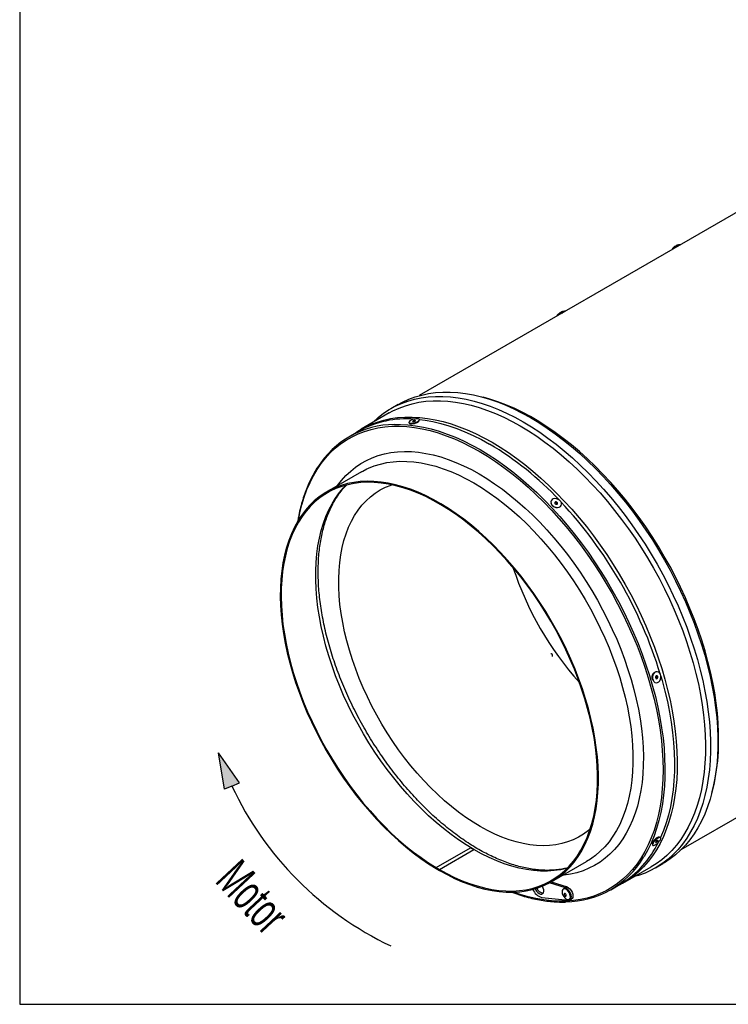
# Model space of a CAD drawing. Extents: x 5 to 297, y -3 to 205.
# Tile 1 of 31: x 5 to 73, y 5 to 100. Entities that reach past the tile are written whole.
import ezdxf

# ---------------------------------------------------------------- set-up
doc = ezdxf.new("R2010")
doc.units = 0
doc.layers.get('0').update_dxf_attribs({"linetype": 'CONTINUOUS'})
doc.styles.add('SLDTEXTSTYLE0', font='TXT', dxfattribs={"width": 0.605})

# ---------------------------------------------------------------- blocks, each defined once
blk = doc.blocks.new('SW_NOTE_0')
at = {"color": 0, "linetype": 'CONTINUOUS', "insert": (36.83, -6.41), "char_height": 17.5, "attachment_point": 2, "rotation": 313, "style": 'SLDTEXTSTYLE0'}
blk.add_mtext('Motor', dxfattribs=at)
blk = doc.blocks.new('MOTOR_UNTEN')
at = {"linetype": 'CONTINUOUS'}
blk.add_hatch(color=7, dxfattribs=at).paths.add_polyline_path([(16.04, -191.78), (19.69, -190.27), (9.59, -175.76), (12.36, -193.22)], flags=0)
at = {"color": 7, "linetype": 'CONTINUOUS'}
for p, q in [((19.69, -190.27), (9.59, -175.76)), ((12.36, -193.22), (9.59, -175.76)), ((16.04, -191.78), (12.36, -193.22)), ((16.04, -191.78), (19.69, -190.27))]:
    blk.add_line(p, q, dxfattribs=at)
blk.add_arc((161.09, -124.15), 160.05, 204.9978, 244.6996, dxfattribs=at)
blk.add_blockref('SW_NOTE_0', (-4.32, -232.79), dxfattribs=at)

msp = doc.modelspace()

# ---------------------------------------------------------------- linework, layer by layer
at = {"color": 7, "linetype": 'CONTINUOUS'}
for p, q in [((5, 195), (5, 5)), ((92.072, 91.724), (43.572, 63.725)), ((68.078, 77.993), (68.074, 77.989)), ((68.369, 78.192), (68.374, 78.183)), ((56.957, 71.562), (56.905, 71.503)), ((56.984, 71.584), (56.985, 71.588)), ((56.995, 71.584), (56.988, 71.595)), ((57.282, 71.792), (57.29, 71.781)), ((57.299, 71.801), (57.29, 71.798)), ((57.293, 71.793), (57.3, 71.793)), ((41.523, 62.872), (40.815, 62.464)), ((50.066, 63.476), (49.732, 63.568)), ((40.675, 62.053), (37.948, 60.479)), ((42.674, 61.063), (42.885, 61.034)), ((42.789, 61.047), (42.756, 61.015)), ((42.827, 61.042), (42.842, 60.99)), ((43.358, 61.175), (43.518, 61.314)), ((43.417, 61.161), (43.402, 61.213)), ((37.741, 60.301), (36.821, 59.771)), ((37.986, 56.377), (34.653, 54.453)), ((68.855, 19.928), (117.356, 47.927)), ((71.8, 25.342), (71.887, 25.677)), ((60.069, 21.912), (59.893, 21.771)), ((66.741, 21.09), (66.541, 21.021)), ((66.596, 21.04), (66.544, 21.095)), ((45.206, 18.188), (48.529, 20.107)), ((45.206, 18.185), (48.529, 20.103)), ((48.529, 20.103), (48.529, 20.107)), ((48.529, 20.103), (48.832, 19.928)), ((66.183, 20.681), (66.102, 20.485)), ((66.11, 20.603), (66.156, 20.616)), ((66.12, 20.669), (66.16, 20.627)), ((45.509, 18.01), (48.832, 19.928)), ((45.204, 18.096), (45.206, 18.188)), ((45.204, 18.096), (45.206, 18.097)), ((45.206, 18.091), (45.206, 18.185)), ((45.206, 18.185), (45.509, 18.01)), ((45.206, 18.091), (45.509, 17.917)), ((56.365, 16.841), (59.699, 18.766)), ((63.232, 16.682), (65.959, 18.256)), ((66.385, 18.172), (67.092, 18.58)), ((45.509, 17.917), (45.509, 18.01)), ((57.681, 16.233), (56.154, 16.724)), ((56.311, 16.81), (57.832, 16.321)), ((57.832, 16.321), (57.681, 16.233)), ((62.055, 16.06), (62.974, 16.591)), ((55.399, 15.307), (57.96, 15.04)), ((57.496, 16.14), (57.466, 16.123)), ((58.038, 15.133), (58.068, 15.15)), ((58.114, 15.07), (58.266, 15.157)), ((5, 5), (292, 5))]:
    msp.add_line(p, q, dxfattribs=at)
at = {"color": 8, "linetype": 'CONTINUOUS'}
for p, q in [((68.076, 77.975), (68.072, 77.981)), ((68.376, 78.187), (68.373, 78.191)), ((56.988, 71.584), (56.985, 71.588)), ((57.297, 71.787), (57.293, 71.793)), ((59.893, 21.771), (59.977, 21.642))]:
    msp.add_line(p, q, dxfattribs=at)
at = {"color": 7, "linetype": 'CONTINUOUS', "flags": 128}
for points in [[(39.052, 61.116), (39.114, 61.177), (39.607, 61.62), (40.127, 62.021), (40.674, 62.38), (41.246, 62.696), (41.842, 62.968), (42.461, 63.196), (43.102, 63.379), (43.763, 63.517), (44.444, 63.609), (45.143, 63.656), (45.858, 63.657), (46.588, 63.612), (47.332, 63.522), (48.089, 63.386), (48.856, 63.205), (49.632, 62.98), (50.417, 62.71), (51.207, 62.396), (52.002, 62.039), (52.8, 61.639), (53.6, 61.198)], [(41.523, 62.872), (41.953, 63.104), (42.549, 63.377), (43.168, 63.604), (43.809, 63.787), (44.47, 63.925), (45.151, 64.017), (45.85, 64.064), (46.565, 64.065), (47.295, 64.02), (48.039, 63.93), (48.796, 63.794), (49.563, 63.614), (50.339, 63.388), (51.124, 63.118), (51.914, 62.804), (52.709, 62.447), (53.507, 62.048), (54.307, 61.606)], [(40.675, 62.053), (41.031, 62.248), (41.622, 62.524), (42.236, 62.755), (42.872, 62.942), (43.529, 63.083), (44.206, 63.179), (44.9, 63.23), (45.611, 63.234), (46.337, 63.193), (47.077, 63.106), (47.83, 62.973), (48.594, 62.795), (49.366, 62.572), (50.147, 62.304), (50.934, 61.993), (51.726, 61.638), (52.521, 61.241), (53.317, 60.802)], [(71.887, 25.677), (71.972, 26.016), (72.141, 26.816), (72.275, 27.643), (72.375, 28.497), (72.439, 29.375), (72.468, 30.276), (72.462, 31.198), (72.42, 32.139), (72.343, 33.097), (72.231, 34.071), (72.084, 35.058), (71.902, 36.057), (71.686, 37.065), (71.437, 38.081), (71.154, 39.102), (70.838, 40.127), (70.49, 41.154), (70.111, 42.179), (69.701, 43.203), (69.261, 44.222), (68.792, 45.234), (68.295, 46.238), (67.771, 47.231), (67.221, 48.211), (66.646, 49.177), (66.047, 50.127), (65.425, 51.058), (64.782, 51.969), (64.119, 52.859), (63.437, 53.724), (62.737, 54.565), (62.022, 55.378), (61.291, 56.163), (60.548, 56.917), (59.792, 57.64), (59.027, 58.329), (58.252, 58.984), (57.471, 59.604), (56.683, 60.186), (55.892, 60.73), (55.098, 61.235), (54.303, 61.7), (53.508, 62.123), (52.716, 62.505), (51.927, 62.843), (51.144, 63.139), (50.367, 63.39), (50.066, 63.476)], [(37.178, 59.977), (37.197, 59.99), (37.738, 60.353), (38.304, 60.673), (38.895, 60.949), (39.509, 61.181), (40.145, 61.367), (40.802, 61.509), (41.478, 61.605), (42.172, 61.655), (42.883, 61.66), (43.61, 61.618), (44.35, 61.531), (45.103, 61.398), (45.866, 61.22), (46.639, 60.997), (47.42, 60.73), (48.207, 60.419), (48.998, 60.064), (49.793, 59.666), (50.59, 59.227)], [(42.586, 61.213), (42.554, 61.151), (42.572, 61.101), (42.639, 61.07), (42.747, 61.058), (42.888, 61.069), (43.046, 61.1), (43.206, 61.148), (43.353, 61.21), (43.472, 61.278), (43.552, 61.347), (43.584, 61.409), (43.566, 61.458), (43.5, 61.49), (43.391, 61.501), (43.251, 61.491), (43.093, 61.46), (42.932, 61.411), (42.785, 61.349), (42.666, 61.281), (42.586, 61.213)], [(42.941, 61.262), (42.932, 61.242), (42.944, 61.227), (42.975, 61.221), (43.021, 61.223), (43.074, 61.235), (43.126, 61.253), (43.17, 61.275), (43.198, 61.298), (43.207, 61.318), (43.194, 61.332), (43.163, 61.339), (43.118, 61.336), (43.065, 61.325), (43.012, 61.307), (42.969, 61.285), (42.941, 61.262)], [(43.585, 61.42), (44.13, 61.352), (44.881, 61.219), (45.643, 61.041), (46.414, 60.819), (47.194, 60.552), (47.979, 60.241), (48.769, 59.887), (49.563, 59.491), (50.358, 59.052)], [(53.317, 60.802), (54.114, 60.321), (54.909, 59.801), (55.7, 59.242), (56.487, 58.644), (57.268, 58.01), (58.041, 57.341), (58.805, 56.637), (59.557, 55.901), (60.297, 55.134), (61.024, 54.336), (61.735, 53.511), (62.429, 52.659), (63.105, 51.782), (63.762, 50.883), (64.398, 49.961), (65.012, 49.021), (65.603, 48.063), (66.17, 47.089), (66.711, 46.101), (67.225, 45.102), (67.712, 44.092), (68.17, 43.075), (68.599, 42.052), (68.997, 41.026), (69.364, 39.997), (69.699, 38.969), (70.002, 37.943), (70.272, 36.922), (70.508, 35.907), (70.71, 34.901), (70.877, 33.904), (71.01, 32.921), (71.107, 31.951), (71.169, 30.998), (71.196, 30.064), (71.187, 29.149), (71.143, 28.256), (71.063, 27.387), (70.948, 26.543), (70.798, 25.726), (70.613, 24.937), (70.394, 24.179), (70.141, 23.453), (69.855, 22.76), (69.536, 22.101), (69.184, 21.478), (68.802, 20.892), (68.388, 20.345), (67.944, 19.837), (67.472, 19.369), (66.971, 18.942), (66.443, 18.558), (65.959, 18.256)], [(53.6, 61.198), (54.4, 60.716), (55.198, 60.194), (55.993, 59.633), (56.784, 59.034), (57.568, 58.399), (58.344, 57.728), (59.112, 57.023), (59.868, 56.285), (60.612, 55.516), (61.342, 54.718), (62.058, 53.891), (62.756, 53.038), (63.437, 52.159), (64.098, 51.258), (64.739, 50.335), (65.358, 49.392), (65.955, 48.432), (66.526, 47.456), (67.073, 46.466), (67.593, 45.464), (68.086, 44.452), (68.551, 43.431), (68.986, 42.405), (69.391, 41.374), (69.765, 40.342), (70.108, 39.309), (70.418, 38.279), (70.695, 37.252), (70.939, 36.231), (71.149, 35.219), (71.325, 34.216), (71.465, 33.225), (71.571, 32.248), (71.642, 31.287), (71.677, 30.344), (71.677, 29.42), (71.642, 28.518), (71.571, 27.638), (71.465, 26.784), (71.325, 25.956), (71.149, 25.156), (70.939, 24.386), (70.695, 23.646), (70.418, 22.94), (70.108, 22.268), (69.765, 21.63), (69.391, 21.03), (68.986, 20.467), (68.551, 19.943), (68.086, 19.459), (67.593, 19.016), (67.073, 18.615), (66.526, 18.256), (65.955, 17.94), (65.358, 17.668), (64.739, 17.44), (64.336, 17.319)], [(54.307, 61.606), (55.107, 61.124), (55.905, 60.602), (56.7, 60.041), (57.491, 59.442), (58.275, 58.807), (59.052, 58.136), (59.819, 57.431), (60.575, 56.693), (61.319, 55.925), (62.049, 55.126), (62.765, 54.299), (63.463, 53.446), (64.144, 52.567), (64.806, 51.666), (65.446, 50.743), (66.066, 49.801), (66.662, 48.84), (67.234, 47.864), (67.78, 46.874), (68.3, 45.872), (68.793, 44.86), (69.258, 43.839), (69.693, 42.813), (70.098, 41.783), (70.472, 40.75), (70.815, 39.717), (71.125, 38.687), (71.402, 37.66), (71.646, 36.639), (71.856, 35.627), (72.032, 34.624), (72.173, 33.634), (72.278, 32.657), (72.349, 31.696), (72.385, 30.752), (72.385, 29.828), (72.349, 28.926), (72.278, 28.047), (72.173, 27.192), (72.032, 26.364), (71.856, 25.564), (71.646, 24.794), (71.402, 24.055), (71.125, 23.348), (70.815, 22.676), (70.472, 22.039), (70.098, 21.438), (69.693, 20.875), (69.258, 20.351), (68.793, 19.867), (68.3, 19.424), (67.78, 19.023), (67.234, 18.664), (67.092, 18.58)], [(50.59, 59.227), (51.386, 58.747), (52.181, 58.226), (52.973, 57.667), (53.76, 57.07), (54.541, 56.436), (55.314, 55.766), (56.077, 55.063), (56.83, 54.327), (57.57, 53.559), (58.296, 52.762), (59.007, 51.937), (59.702, 51.085), (60.378, 50.208), (61.035, 49.308), (61.671, 48.387), (62.285, 47.446), (62.876, 46.488), (63.442, 45.514), (63.983, 44.527), (64.498, 43.527), (64.984, 42.518), (65.442, 41.501), (65.871, 40.478), (66.269, 39.451), (66.637, 38.423), (66.972, 37.395), (67.275, 36.369), (67.545, 35.347), (67.781, 34.333), (67.983, 33.326), (68.15, 32.33), (68.282, 31.346), (68.38, 30.377), (68.442, 29.424), (68.468, 28.489), (68.46, 27.574), (68.415, 26.681), (68.335, 25.812), (68.221, 24.968), (68.071, 24.151), (67.886, 23.363), (67.667, 22.605), (67.414, 21.878), (67.128, 21.185), (66.808, 20.527), (66.457, 19.904), (66.074, 19.318), (65.661, 18.77), (65.217, 18.262), (64.744, 17.794), (64.244, 17.368), (63.716, 16.983), (63.162, 16.642), (62.583, 16.344), (62.412, 16.266)], [(37.986, 56.377), (38.117, 56.451), (38.509, 56.651)], [(45.509, 17.917), (46.249, 17.51), (46.986, 17.146), (47.721, 16.825), (48.45, 16.547), (49.172, 16.314), (49.886, 16.125), (50.59, 15.982), (51.282, 15.885), (51.96, 15.833), (52.624, 15.828), (53.271, 15.868), (53.9, 15.954), (54.509, 16.086), (55.098, 16.264), (55.664, 16.486), (56.207, 16.753), (56.725, 17.064), (57.217, 17.417), (57.682, 17.814), (58.119, 18.251), (58.526, 18.729), (58.903, 19.246), (59.249, 19.801), (59.563, 20.393), (59.845, 21.021), (60.093, 21.682), (60.307, 22.376), (60.487, 23.1), (60.633, 23.854), (60.743, 24.635), (60.818, 25.442), (60.857, 26.272), (60.861, 27.124), (60.829, 27.996), (60.761, 28.885), (60.658, 29.791), (60.52, 30.71), (60.347, 31.64), (60.14, 32.579), (59.899, 33.526), (59.624, 34.478), (59.316, 35.432), (58.977, 36.387), (58.606, 37.34), (58.205, 38.29), (57.774, 39.233), (57.315, 40.167), (56.829, 41.092), (56.316, 42.003), (55.778, 42.9), (55.217, 43.78), (54.632, 44.641), (54.027, 45.482), (53.402, 46.299), (52.758, 47.092), (52.098, 47.858), (51.423, 48.596), (50.733, 49.304), (50.032, 49.98), (49.32, 50.623), (48.599, 51.231), (47.871, 51.803), (47.138, 52.337), (46.401, 52.833), (45.661, 53.289), (44.922, 53.704), (44.183, 54.077), (43.448, 54.407), (42.718, 54.694), (41.994, 54.936), (41.278, 55.134), (40.572, 55.286), (39.878, 55.393), (39.196, 55.454), (38.53, 55.469), (37.879, 55.438), (37.246, 55.361), (36.633, 55.239), (36.039, 55.071), (35.468, 54.858), (34.921, 54.6), (34.397, 54.298), (33.9, 53.953), (33.429, 53.566), (32.987, 53.137), (32.574, 52.667), (32.19, 52.158), (31.838, 51.61), (31.517, 51.026), (31.229, 50.405), (30.974, 49.751), (30.752, 49.064), (30.565, 48.345), (30.413, 47.598), (30.295, 46.822), (30.213, 46.021), (30.166, 45.195), (30.155, 44.347), (30.18, 43.479), (30.24, 42.593), (30.336, 41.691), (30.467, 40.775), (30.632, 39.847), (30.833, 38.909), (31.067, 37.963), (31.335, 37.013), (31.636, 36.059), (31.969, 35.104), (32.333, 34.15), (32.728, 33.2), (33.153, 32.255), (33.606, 31.318), (34.087, 30.392), (34.594, 29.477), (35.127, 28.577), (35.684, 27.694), (36.264, 26.828), (36.865, 25.984), (37.486, 25.161), (38.126, 24.363), (38.783, 23.591), (39.455, 22.848), (40.142, 22.133), (40.841, 21.451), (41.551, 20.801), (42.27, 20.186), (42.996, 19.606), (43.729, 19.064), (44.465, 18.56), (45.204, 18.096)], [(45.509, 18.01), (46.245, 17.606), (46.979, 17.243), (47.709, 16.924), (48.434, 16.648), (49.153, 16.416), (49.863, 16.228), (50.563, 16.086), (51.251, 15.989), (51.926, 15.938), (52.586, 15.932), (53.23, 15.972), (53.856, 16.058), (54.462, 16.189), (55.048, 16.366), (55.611, 16.587), (56.151, 16.852), (56.666, 17.161), (57.156, 17.513), (57.618, 17.907), (58.052, 18.343), (58.457, 18.818), (58.833, 19.332), (59.177, 19.885), (59.489, 20.474), (59.769, 21.098), (60.016, 21.756), (60.229, 22.446), (60.408, 23.166), (60.553, 23.916), (60.663, 24.693), (60.737, 25.495), (60.776, 26.321), (60.78, 27.169), (60.748, 28.036), (60.681, 28.921), (60.578, 29.822), (60.441, 30.736), (60.269, 31.661), (60.063, 32.596), (59.823, 33.537), (59.55, 34.484), (59.244, 35.433), (58.906, 36.383), (58.537, 37.331), (58.138, 38.276), (57.71, 39.214), (57.253, 40.144), (56.769, 41.063), (56.259, 41.97), (55.724, 42.862), (55.165, 43.738), (54.584, 44.594), (53.982, 45.43), (53.36, 46.243), (52.72, 47.032), (52.063, 47.794), (51.391, 48.528), (50.706, 49.232), (50.008, 49.905), (49.3, 50.544), (48.583, 51.149), (47.859, 51.718), (47.129, 52.25), (46.396, 52.743), (45.661, 53.196), (44.925, 53.609), (44.19, 53.98), (43.459, 54.308), (42.733, 54.593), (42.013, 54.835), (41.301, 55.031), (40.598, 55.183), (39.907, 55.289), (39.23, 55.35), (38.566, 55.365), (37.919, 55.334), (37.29, 55.258), (36.679, 55.136), (36.089, 54.969), (35.521, 54.756), (34.976, 54.5), (34.456, 54.2), (33.961, 53.857), (33.493, 53.471), (33.053, 53.045), (32.642, 52.577), (32.26, 52.071), (31.91, 51.526), (31.591, 50.945), (31.304, 50.328), (31.05, 49.677), (30.83, 48.993), (30.644, 48.279), (30.492, 47.535), (30.375, 46.763), (30.293, 45.966), (30.247, 45.145), (30.236, 44.302), (30.261, 43.438), (30.321, 42.557), (30.416, 41.659), (30.546, 40.748), (30.711, 39.825), (30.91, 38.892), (31.143, 37.951), (31.41, 37.005), (31.709, 36.056), (32.04, 35.106), (32.402, 34.158), (32.795, 33.213), (33.218, 32.273), (33.669, 31.341), (34.147, 30.42), (34.652, 29.51), (35.182, 28.615), (35.736, 27.736), (36.312, 26.875), (36.91, 26.034), (37.528, 25.216), (38.165, 24.423), (38.818, 23.655), (39.487, 22.915), (40.17, 22.205), (40.865, 21.525), (41.572, 20.879), (42.287, 20.267), (43.01, 19.69), (43.738, 19.151), (44.471, 18.65), (45.206, 18.188)], [(59.893, 21.771), (59.431, 21.432), (58.942, 21.135), (58.429, 20.883), (57.891, 20.676), (57.332, 20.514), (56.751, 20.398), (56.151, 20.328), (55.534, 20.304), (54.9, 20.326), (54.252, 20.395), (53.592, 20.51), (52.92, 20.671), (52.239, 20.877), (51.551, 21.128), (50.857, 21.424), (50.16, 21.762), (49.46, 22.144), (48.761, 22.566), (48.063, 23.029), (47.369, 23.532), (46.68, 24.072), (45.998, 24.648), (45.326, 25.26), (44.664, 25.905), (44.015, 26.581), (43.38, 27.287), (42.761, 28.021), (42.159, 28.782), (41.577, 29.566), (41.015, 30.372), (40.476, 31.198), (39.96, 32.042), (39.469, 32.901), (39.004, 33.774), (38.567, 34.657), (38.158, 35.549), (37.779, 36.447), (37.431, 37.349), (37.114, 38.252), (36.83, 39.155), (36.579, 40.054), (36.361, 40.948), (36.178, 41.833), (36.03, 42.708), (35.917, 43.571), (35.84, 44.419), (35.799, 45.249), (35.793, 46.06), (35.824, 46.85), (35.89, 47.616), (35.992, 48.357), (36.129, 49.07), (36.301, 49.754), (36.508, 50.407), (36.749, 51.026), (37.023, 51.611), (37.33, 52.161), (37.669, 52.672), (38.038, 53.145), (38.438, 53.577), (38.867, 53.969), (39.323, 54.318), (39.806, 54.623), (40.314, 54.885), (40.847, 55.102), (40.903, 55.122)], [(56.304, 53.592), (56.272, 53.47), (56.29, 53.336), (56.357, 53.205), (56.465, 53.089), (56.606, 52.999), (56.764, 52.945), (56.924, 52.932), (57.071, 52.96), (57.19, 53.028), (57.27, 53.128), (57.302, 53.251), (57.284, 53.385), (57.218, 53.516), (57.109, 53.632), (56.969, 53.722), (56.811, 53.776), (56.65, 53.789), (56.503, 53.76), (56.384, 53.693), (56.304, 53.592)], [(56.658, 53.422), (56.65, 53.381), (56.662, 53.336), (56.693, 53.295), (56.739, 53.264), (56.792, 53.248), (56.844, 53.249), (56.888, 53.266), (56.916, 53.299), (56.925, 53.34), (56.912, 53.385), (56.881, 53.426), (56.836, 53.457), (56.783, 53.473), (56.73, 53.472), (56.687, 53.454), (56.658, 53.422)], [(56.387, 38.776), (56.348, 38.806), (56.31, 38.819), (56.277, 38.812), (56.269, 38.806)], [(66.188, 36.897), (66.118, 36.753), (66.084, 36.589), (66.09, 36.423), (66.135, 36.27), (66.214, 36.145), (66.32, 36.061), (66.442, 36.026), (66.569, 36.043), (66.688, 36.11), (66.787, 36.222), (66.857, 36.366), (66.89, 36.53), (66.885, 36.696), (66.84, 36.849), (66.761, 36.974), (66.655, 37.058), (66.533, 37.093), (66.406, 37.076), (66.287, 37.009), (66.188, 36.897)], [(66.407, 36.649), (66.386, 36.6), (66.379, 36.545), (66.389, 36.492), (66.414, 36.449), (66.451, 36.423), (66.492, 36.418), (66.533, 36.434), (66.567, 36.469), (66.589, 36.518), (66.595, 36.574), (66.585, 36.627), (66.56, 36.67), (66.524, 36.696), (66.482, 36.701), (66.441, 36.685), (66.407, 36.649)], [(66.889, 36.659), (67.01, 36.239), (67.279, 35.22), (67.514, 34.207), (67.716, 33.202), (67.883, 32.208), (68.015, 31.226), (68.112, 30.259), (68.174, 29.308), (68.201, 28.375), (68.192, 27.462), (68.148, 26.571), (68.068, 25.703), (67.953, 24.861), (67.804, 24.046), (67.619, 23.259), (67.401, 22.502), (67.148, 21.777), (66.867, 21.095)], [(66.447, 20.907), (66.324, 20.793), (66.217, 20.671), (66.137, 20.555), (66.091, 20.454), (66.084, 20.379), (66.116, 20.338), (66.185, 20.333), (66.283, 20.367), (66.401, 20.435), (66.528, 20.53), (66.65, 20.644), (66.757, 20.765), (66.838, 20.882), (66.884, 20.983), (66.891, 21.058), (66.859, 21.099), (66.79, 21.103), (66.692, 21.07), (66.574, 21.002), (66.447, 20.907)], [(66.541, 21.021), (66.464, 20.982), (66.376, 20.918)], [(66.477, 20.769), (66.436, 20.73), (66.404, 20.69), (66.384, 20.654), (66.38, 20.628), (66.392, 20.616), (66.419, 20.619), (66.456, 20.637), (66.498, 20.668), (66.538, 20.707), (66.571, 20.747), (66.591, 20.783), (66.595, 20.809), (66.583, 20.821), (66.556, 20.818), (66.519, 20.799), (66.477, 20.769)], [(60.225, 19.101), (60.086, 19.006), (59.699, 18.766)], [(54.749, 16.152), (54.793, 16.062), (54.892, 15.909), (55.011, 15.781), (55.139, 15.688), (55.267, 15.638), (55.384, 15.635), (55.48, 15.679), (55.548, 15.767), (55.582, 15.891), (55.58, 16.042), (55.541, 16.207), (55.469, 16.373), (55.456, 16.398)], [(58.142, 15.65), (58.072, 15.804), (57.976, 15.943), (57.862, 16.056), (57.742, 16.133), (57.625, 16.166), (57.523, 16.153), (57.496, 16.14)], [(57.96, 15.04), (58.08, 15.054), (58.173, 15.119), (58.232, 15.23), (58.252, 15.377), (58.23, 15.548), (58.17, 15.728), (58.075, 15.9), (57.955, 16.05), (57.819, 16.164), (57.681, 16.233)], [(57.832, 16.321), (57.971, 16.252), (58.106, 16.137), (58.227, 15.988), (58.321, 15.815), (58.382, 15.636), (58.403, 15.465), (58.384, 15.317), (58.325, 15.206), (58.266, 15.157)], [(58.111, 15.633), (58.041, 15.786), (57.945, 15.926), (57.832, 16.039), (57.712, 16.115), (57.595, 16.148), (57.492, 16.135), (57.413, 16.077), (57.363, 15.979), (57.348, 15.849), (57.369, 15.7), (57.424, 15.545), (57.508, 15.397), (57.614, 15.269), (57.732, 15.173), (57.851, 15.118), (57.962, 15.108), (58.055, 15.144), (58.12, 15.223), (58.153, 15.338), (58.15, 15.479), (58.111, 15.633)], [(57.741, 15.571), (57.716, 15.62), (57.682, 15.662), (57.643, 15.69), (57.605, 15.7), (57.574, 15.689), (57.555, 15.661), (57.55, 15.618), (57.561, 15.568), (57.585, 15.518), (57.62, 15.476), (57.659, 15.448), (57.697, 15.439), (57.728, 15.449), (57.747, 15.478), (57.752, 15.521), (57.741, 15.571)], [(58.068, 15.15), (58.085, 15.161), (58.15, 15.241), (58.183, 15.356), (58.18, 15.496), (58.142, 15.65)]]:
    msp.add_lwpolyline(points, dxfattribs=at)
at = {"color": 8, "linetype": 'CONTINUOUS', "flags": 128}
for points in [[(41.167, 60.949), (41.747, 60.949), (42.472, 60.908), (43.211, 60.821), (43.962, 60.688), (44.724, 60.511), (45.495, 60.288), (46.274, 60.021), (47.06, 59.711), (47.85, 59.357), (48.643, 58.96), (49.438, 58.521)], [(31.897, 51.709), (32.039, 52.417), (32.234, 53.196), (32.463, 53.945), (32.726, 54.662), (33.023, 55.344), (33.352, 55.992), (33.714, 56.603), (34.107, 57.176), (34.531, 57.71), (34.985, 58.205), (35.467, 58.658), (35.978, 59.069), (36.515, 59.438), (37.079, 59.764), (37.667, 60.045), (38.278, 60.281), (38.912, 60.473), (39.567, 60.619), (40.242, 60.719), (40.935, 60.773), (41.644, 60.781), (42.37, 60.742), (43.109, 60.658), (43.861, 60.528), (44.624, 60.352), (45.397, 60.131), (46.177, 59.864), (46.964, 59.554), (47.756, 59.2), (48.551, 58.803), (49.347, 58.364)], [(35.683, 55.048), (36.07, 55.544), (36.495, 56.012), (36.948, 56.439), (37.429, 56.825), (37.936, 57.169), (38.469, 57.469), (39.026, 57.726), (39.606, 57.939), (40.208, 58.106), (40.831, 58.229), (41.472, 58.306), (42.131, 58.337), (42.806, 58.323), (43.495, 58.263), (44.198, 58.157), (44.912, 58.006), (45.636, 57.811), (46.368, 57.571), (47.107, 57.286), (47.851, 56.959), (48.598, 56.589), (49.347, 56.177)], [(49.347, 58.364), (50.144, 57.883), (50.939, 57.363), (51.73, 56.803), (52.517, 56.204), (53.298, 55.569), (54.07, 54.899), (54.834, 54.193), (55.586, 53.456), (56.325, 52.686), (57.05, 51.887), (57.76, 51.059), (58.453, 50.205), (59.128, 49.326), (59.783, 48.424), (60.416, 47.501), (61.028, 46.559), (61.616, 45.598), (62.179, 44.623), (62.717, 43.633), (63.228, 42.632), (63.71, 41.622), (64.164, 40.603), (64.588, 39.58), (64.981, 38.553), (65.343, 37.524), (65.672, 36.496), (65.969, 35.471), (66.232, 34.451), (66.461, 33.437), (66.656, 32.433), (66.816, 31.439), (66.94, 30.459), (67.029, 29.493), (67.083, 28.544), (67.101, 27.614), (67.083, 26.705), (67.029, 25.818), (66.94, 24.955), (66.816, 24.118), (66.656, 23.309), (66.461, 22.529), (66.232, 21.781), (65.969, 21.064), (65.672, 20.381), (65.343, 19.734), (64.981, 19.123), (64.588, 18.55), (64.164, 18.016), (63.71, 17.521), (63.228, 17.068), (62.717, 16.656), (62.179, 16.288), (61.616, 15.962), (61.028, 15.681), (60.416, 15.445), (59.783, 15.253), (59.128, 15.107), (58.453, 15.007), (57.76, 14.953), (57.05, 14.945), (56.325, 14.984), (55.586, 15.068), (54.834, 15.198), (54.07, 15.374), (53.298, 15.595), (52.611, 15.827)], [(49.438, 58.521), (50.233, 58.042), (51.027, 57.523), (51.817, 56.965), (52.602, 56.368), (53.381, 55.736), (54.153, 55.068), (54.915, 54.366), (55.666, 53.631), (56.405, 52.865), (57.129, 52.069), (57.839, 51.245), (58.532, 50.395), (59.207, 49.52), (59.863, 48.622), (60.497, 47.703), (61.11, 46.764), (61.7, 45.808), (62.265, 44.836), (62.805, 43.85), (63.318, 42.852), (63.804, 41.845), (64.262, 40.83), (64.689, 39.809), (65.087, 38.785), (65.453, 37.758), (65.788, 36.732), (66.09, 35.708), (66.359, 34.689), (66.595, 33.676), (66.797, 32.672), (66.964, 31.678), (67.096, 30.696), (67.193, 29.728), (67.255, 28.777), (67.282, 27.844), (67.273, 26.931), (67.228, 26.04), (67.149, 25.173), (67.034, 24.33), (66.884, 23.515), (66.7, 22.728), (66.481, 21.972), (66.229, 21.247), (65.943, 20.555), (65.625, 19.897), (65.274, 19.276), (65.221, 19.19)], [(38.509, 56.651), (38.661, 56.721), (39.228, 56.946), (39.817, 57.126), (40.428, 57.26), (41.058, 57.348), (41.707, 57.39), (42.372, 57.386), (43.052, 57.336), (43.746, 57.239), (44.452, 57.096), (45.168, 56.908), (45.892, 56.675), (46.624, 56.397), (47.36, 56.075), (48.1, 55.71), (48.842, 55.302)], [(49.347, 56.177), (50.096, 55.724), (50.844, 55.231), (51.588, 54.7), (52.327, 54.131), (53.059, 53.526), (53.783, 52.885), (54.497, 52.212), (55.2, 51.506), (55.889, 50.77), (56.564, 50.005), (57.223, 49.213), (57.864, 48.395), (58.487, 47.554), (59.088, 46.692), (59.669, 45.81), (60.226, 44.91), (60.759, 43.994), (61.266, 43.064), (61.747, 42.123), (62.2, 41.173), (62.624, 40.215), (63.019, 39.252), (63.383, 38.286), (63.716, 37.318), (64.017, 36.353), (64.286, 35.39), (64.52, 34.433), (64.721, 33.483), (64.888, 32.544), (65.02, 31.616), (65.117, 30.702), (65.179, 29.804), (65.206, 28.924), (65.197, 28.065), (65.153, 27.226), (65.073, 26.412), (64.959, 25.623), (64.809, 24.862), (64.625, 24.129), (64.407, 23.428), (64.156, 22.758), (63.871, 22.122), (63.554, 21.521), (63.205, 20.957), (62.826, 20.43), (62.416, 19.943), (61.977, 19.495), (61.51, 19.088), (61.016, 18.723), (60.495, 18.401), (59.95, 18.123), (59.381, 17.888), (58.79, 17.698), (58.178, 17.553), (57.546, 17.453), (57.396, 17.436)], [(48.842, 55.302), (49.584, 54.853), (50.324, 54.364), (51.061, 53.835), (51.792, 53.269), (52.517, 52.665), (53.233, 52.027), (53.939, 51.355), (54.632, 50.65), (55.313, 49.916), (55.978, 49.152), (56.626, 48.361), (57.257, 47.545), (57.867, 46.706), (58.457, 45.845), (59.024, 44.965), (59.567, 44.068), (60.086, 43.155), (60.578, 42.23), (61.043, 41.294), (61.479, 40.349), (61.885, 39.397), (62.262, 38.441), (62.606, 37.484), (62.919, 36.526), (63.199, 35.571), (63.445, 34.62), (63.657, 33.677), (63.835, 32.742), (63.977, 31.819), (64.085, 30.909), (64.156, 30.015), (64.192, 29.139), (64.192, 28.282), (64.156, 27.446), (64.085, 26.635), (63.977, 25.849), (63.835, 25.09), (63.657, 24.361), (63.445, 23.662), (63.199, 22.996), (62.919, 22.364), (62.606, 21.768), (62.262, 21.208), (61.885, 20.686), (61.479, 20.204), (61.043, 19.763), (60.578, 19.363), (60.225, 19.101)], [(57.845, 18.127), (57.82, 18.12), (57.212, 17.986), (56.585, 17.899), (55.94, 17.857), (55.279, 17.861), (54.602, 17.911), (53.912, 18.007), (53.21, 18.149), (52.498, 18.336), (51.777, 18.569), (51.049, 18.845), (50.316, 19.165), (49.58, 19.529), (48.842, 19.934), (48.104, 20.381), (47.368, 20.867), (46.635, 21.393), (45.908, 21.957), (45.187, 22.557), (44.475, 23.192), (43.773, 23.86), (43.083, 24.561), (42.406, 25.292), (41.744, 26.052), (41.099, 26.839), (40.472, 27.65), (39.865, 28.485), (39.278, 29.341), (38.714, 30.217), (38.174, 31.109), (37.658, 32.017), (37.169, 32.937), (36.706, 33.869), (36.272, 34.809), (35.868, 35.755), (35.494, 36.706), (35.151, 37.659), (34.84, 38.611), (34.561, 39.561), (34.316, 40.507), (34.105, 41.445), (33.929, 42.375), (33.787, 43.293), (33.68, 44.198), (33.609, 45.088), (33.573, 45.96), (33.573, 46.812), (33.609, 47.643), (33.68, 48.45), (33.787, 49.232), (33.929, 49.987), (34.105, 50.712), (34.316, 51.407), (34.561, 52.07), (34.84, 52.699), (35.151, 53.292), (35.494, 53.849), (35.868, 54.367), (36.272, 54.847), (36.506, 55.092)]]:
    msp.add_lwpolyline(points, dxfattribs=at)
at = {"color": 7, "linetype": 'CONTINUOUS'}
for centre, radius, start, end in [((70.055, 75.597), 2.964, 116.71942, 123.2752), ((58.909, 69.241), 2.896, 116.64303, 123.3516), ((41.261, 52.088), 8.862, 90.6084, 147.95538), ((42.329, 52.053), 9.439, 85.33474, 119.08854), ((42.937, 61.726), 0.694, 265.72493, 307.3753), ((34.627, 32.581), 30.792, 43.19761, 59.27885), ((56.73, 53.234), 0.161, 11.65191, 119.66651), ((26.279, 24.546), 42.379, 16.92592, 43.07407), ((56.284, 38.647), 0.165, 333.13218, 51.24587), ((66.462, 36.562), 0.388, 155.25053, 193.44525), ((66.349, 36.573), 0.16, 300.19231, 48.50347), ((66.815, 20.362), 0.708, 128.29412, 153.17543), ((59.165, 37.825), 20.665, 239.02526, 240.00028), ((58.134, 24.682), 9.428, 300.88662, 334.6954), ((57.614, 23.752), 8.87, 270.63282, 329.05083), ((55.606, 16.444), 0.73, 199.26871, 263.18027), ((55.727, 16.517), 1.254, 199.62982, 254.83405), ((57.917, 15.723), 0.239, 196.3624, 223.63222)]:
    msp.add_arc(centre, radius, start, end, dxfattribs=at)
at = {"color": 8, "linetype": 'CONTINUOUS'}
msp.add_arc((82.289, 56.88), 31.226, 198.14377, 221.85085, dxfattribs=at)
at = {"color": 7, "linetype": 'CONTINUOUS'}
for points, knots in [([(68.076, 77.987), (68.053, 77.962), (68, 77.905), (67.952, 77.837), (67.934, 77.792), (67.933, 77.789)], [0, 0, 0, 0, 0.412085, 0.954638, 1, 1, 1, 1]), ([(68.15, 78.043), (68.147, 78.039), (68.139, 78.03), (68.123, 78.014), (68.107, 77.998), (68.092, 77.985), (68.08, 77.976), (68.071, 77.971), (68.067, 77.971), (68.068, 77.975), (68.071, 77.979), (68.072, 77.981)], [0, 0, 0, 0, 0.122265, 0.244806, 0.364351, 0.479052, 0.590235, 0.700732, 0.81347, 0.930375, 1, 1, 1, 1]), ([(68.072, 77.981), (68.075, 77.985), (68.079, 77.992), (68.079, 77.992), (68.078, 77.992)], [0, 0, 0, 0, 0.63975, 1, 1, 1, 1]), ([(68.275, 78.13), (68.269, 78.128), (68.256, 78.124), (68.231, 78.111), (68.205, 78.093), (68.18, 78.074), (68.162, 78.057), (68.154, 78.047), (68.15, 78.043)], [0, 0, 0, 0, 0.182968, 0.366407, 0.54287, 0.714402, 0.88722, 1, 1, 1, 1]), ([(68.376, 78.189), (68.377, 78.189), (68.378, 78.188), (68.375, 78.183), (68.366, 78.175), (68.351, 78.165), (68.334, 78.155), (68.315, 78.145), (68.297, 78.137), (68.284, 78.132), (68.277, 78.13), (68.275, 78.13)], [0, 0, 0, 0, 0.0313879, 0.1666182, 0.2985409, 0.4251194, 0.5478146, 0.6697543, 0.7941664, 0.9231779, 1, 1, 1, 1]), ([(68.369, 78.192), (68.369, 78.192), (68.369, 78.191), (68.371, 78.191), (68.373, 78.191)], [0, 0, 0, 0, 0.232781, 1, 1, 1, 1]), ([(68.457, 78.232), (68.447, 78.229), (68.426, 78.222), (68.399, 78.211), (68.378, 78.201), (68.373, 78.197), (68.37, 78.195)], [0, 0, 0, 0, 0.256101, 0.512879, 0.759891, 1, 1, 1, 1]), ([(68.775, 78.275), (68.738, 78.276), (68.66, 78.277), (68.554, 78.261), (68.489, 78.241), (68.462, 78.233)], [0, 0, 0, 0, 0.350921, 0.736427, 1, 1, 1, 1]), ([(56.905, 71.503), (56.898, 71.496), (56.864, 71.458), (56.84, 71.411), (56.82, 71.374)], [0, 0, 0, 0, 0.183161, 1, 1, 1, 1]), ([(56.983, 71.593), (56.979, 71.59), (56.973, 71.585), (56.961, 71.573), (56.954, 71.565), (56.953, 71.564)], [0, 0, 0, 0, 0.471799, 0.930414, 1, 1, 1, 1]), ([(57.075, 71.655), (57.071, 71.651), (57.065, 71.643), (57.051, 71.628), (57.034, 71.613), (57.018, 71.6), (57.004, 71.589), (56.993, 71.583), (56.986, 71.581), (56.985, 71.582), (56.985, 71.583)], [0, 0, 0, 0, 0.139182, 0.27878, 0.414965, 0.545633, 0.672291, 0.798166, 0.92659, 1, 1, 1, 1]), ([(56.985, 71.588), (56.987, 71.591), (56.989, 71.595), (56.987, 71.595), (56.987, 71.595)], [0, 0, 0, 0, 0.9578247, 1, 1, 1, 1]), ([(57.202, 71.74), (57.194, 71.737), (57.179, 71.732), (57.152, 71.717), (57.125, 71.7), (57.101, 71.682), (57.084, 71.666), (57.077, 71.658), (57.075, 71.655)], [0, 0, 0, 0, 0.182928, 0.36637, 0.542835, 0.714367, 0.887185, 1, 1, 1, 1]), ([(57.3, 71.792), (57.3, 71.791), (57.301, 71.79), (57.294, 71.784), (57.282, 71.775), (57.265, 71.766), (57.247, 71.757), (57.227, 71.749), (57.212, 71.743), (57.204, 71.74), (57.202, 71.74)], [0, 0, 0, 0, 0.10634, 0.247803, 0.383535, 0.515103, 0.645861, 0.779269, 0.91761, 1, 1, 1, 1]), ([(57.283, 71.793), (57.283, 71.792), (57.284, 71.792), (57.29, 71.793), (57.293, 71.793)], [0, 0, 0, 0, 0.535548, 1, 1, 1, 1]), ([(57.689, 71.858), (57.679, 71.86), (57.625, 71.867), (57.529, 71.86), (57.412, 71.839), (57.337, 71.817), (57.302, 71.802), (57.299, 71.801)], [0, 0, 0, 0, 0.077751, 0.411503, 0.712686, 0.978967, 1, 1, 1, 1]), ([(43.393, 61.145), (43.345, 61.121), (43.249, 61.072), (43.066, 61.017), (42.892, 60.987), (42.743, 60.984), (42.654, 61.011), (42.619, 61.044), (42.637, 61.071), (42.639, 61.075)], [0, 0, 0, 0, 0.161788, 0.323841, 0.486154, 0.648564, 0.810861, 0.972924, 1, 1, 1, 1]), ([(42.754, 61.052), (42.743, 61.04), (42.725, 61.017), (42.723, 60.997), (42.729, 60.989), (42.73, 60.988)], [0, 0, 0, 0, 0.507192, 0.948266, 1, 1, 1, 1]), ([(43.519, 61.321), (43.526, 61.312), (43.548, 61.286), (43.512, 61.234), (43.455, 61.183), (43.414, 61.158), (43.393, 61.145)], [0, 0, 0, 0, 0.2236648, 0.6110689, 0.8068934, 1, 1, 1, 1]), ([(43.491, 61.188), (43.491, 61.19), (43.491, 61.208), (43.466, 61.224), (43.429, 61.228), (43.42, 61.229)], [0, 0, 0, 0, 0.125711, 0.78985, 1, 1, 1, 1]), ([(43.483, 61.206), (43.481, 61.212), (43.477, 61.228), (43.46, 61.241), (43.442, 61.245), (43.44, 61.246)], [0, 0, 0, 0, 0.362624, 0.938201, 1, 1, 1, 1]), ([(33.722, 56.762), (33.711, 56.746), (33.576, 56.548), (33.342, 56.137), (33.024, 55.526), (32.738, 54.88), (32.482, 54.204), (32.256, 53.5), (32.062, 52.766), (31.918, 52.121), (31.852, 51.712), (31.828, 51.565)], [0, 0, 0, 0, 0.0112652, 0.1418756, 0.2725621, 0.4033186, 0.5341366, 0.6650065, 0.7959185, 0.9268634, 1, 1, 1, 1]), ([(57.843, 18.148), (57.669, 18.109), (57.312, 18.029), (56.748, 17.957), (56.16, 17.921), (55.556, 17.926), (54.94, 17.971), (54.311, 18.056), (53.671, 18.181), (53.02, 18.345), (52.36, 18.548), (51.692, 18.79), (51.018, 19.071), (50.338, 19.389), (49.655, 19.745), (48.969, 20.138), (48.282, 20.568), (47.596, 21.032), (46.912, 21.532), (46.231, 22.065), (45.555, 22.63), (44.886, 23.227), (44.225, 23.854), (43.574, 24.51), (42.933, 25.194), (42.304, 25.904), (41.69, 26.639), (41.09, 27.396), (40.506, 28.176), (39.941, 28.975), (39.394, 29.793), (38.866, 30.627), (38.36, 31.475), (37.877, 32.337), (37.416, 33.21), (36.98, 34.092), (36.568, 34.981), (36.183, 35.876), (35.825, 36.774), (35.494, 37.674), (35.191, 38.574), (34.917, 39.471), (34.672, 40.364), (34.457, 41.251), (34.273, 42.13), (34.119, 42.999), (33.995, 43.856), (33.902, 44.699), (33.841, 45.527), (33.81, 46.337), (33.81, 47.129), (33.841, 47.899), (33.903, 48.648), (33.994, 49.373), (34.116, 50.072), (34.267, 50.745), (34.447, 51.39), (34.655, 52.006), (34.892, 52.592), (35.155, 53.147), (35.446, 53.67), (35.763, 54.162), (36.109, 54.616), (36.365, 54.923), (36.513, 55.067), (36.529, 55.083)], [0, 0, 0, 0, 0.0157736, 0.0323024, 0.0487367, 0.0650815, 0.0813468, 0.0975452, 0.1136897, 0.1297924, 0.1458644, 0.1619148, 0.1779514, 0.19398, 0.2100055, 0.2260308, 0.2420582, 0.2580898, 0.2741271, 0.2901708, 0.3062214, 0.3222791, 0.3383438, 0.3544151, 0.3704927, 0.386576, 0.4026645, 0.4187576, 0.4348545, 0.4509547, 0.4670574, 0.4831619, 0.4992675, 0.5153736, 0.5314792, 0.5475835, 0.5636858, 0.5797854, 0.5958816, 0.6119737, 0.628061, 0.6441427, 0.6602183, 0.6762871, 0.6923486, 0.7084024, 0.7244482, 0.7404857, 0.7565152, 0.7725369, 0.7885518, 0.8045612, 0.8205671, 0.836572, 0.8525788, 0.8685921, 0.8846179, 0.900664, 0.9167394, 0.9328552, 0.9490237, 0.9652579, 0.9815707, 0.9979728, 1, 1, 1, 1]), ([(56.795, 52.94), (56.772, 52.941), (56.69, 52.942), (56.548, 53.005), (56.405, 53.114), (56.32, 53.226), (56.31, 53.292), (56.308, 53.309)], [0, 0, 0, 0, 0.108508, 0.374647, 0.640946, 0.907059, 1, 1, 1, 1]), ([(56.372, 53.198), (56.377, 53.187), (56.393, 53.152), (56.435, 53.097), (56.48, 53.061), (56.502, 53.043)], [0, 0, 0, 0, 0.196738, 0.61038, 1, 1, 1, 1]), ([(66.154, 36.247), (66.153, 36.248), (66.115, 36.281), (66.071, 36.398), (66.044, 36.575), (66.073, 36.763), (66.154, 36.919), (66.254, 37.021), (66.327, 37.036), (66.352, 37.042)], [0, 0, 0, 0, 0.004749, 0.184299, 0.363724, 0.542891, 0.722171, 0.901497, 1, 1, 1, 1]), ([(66.073, 36.433), (66.083, 36.401), (66.094, 36.365), (66.114, 36.338), (66.116, 36.335)], [0, 0, 0, 0, 0.889574, 1, 1, 1, 1]), ([(66.217, 36.932), (66.197, 36.917), (66.144, 36.876), (66.1, 36.801), (66.084, 36.745), (66.081, 36.736)], [0, 0, 0, 0, 0.3380524, 0.8946261, 1, 1, 1, 1]), ([(66.094, 20.479), (66.082, 20.492), (66.056, 20.519), (66.083, 20.615), (66.157, 20.74), (66.271, 20.878), (66.409, 21.005), (66.549, 21.104), (66.67, 21.156), (66.748, 21.153), (66.782, 21.126), (66.774, 21.094), (66.774, 21.094)], [0, 0, 0, 0, 0.106412, 0.218229, 0.329968, 0.441546, 0.553196, 0.664873, 0.776267, 0.88769, 0.99937, 1, 1, 1, 1]), ([(66.621, 21.049), (66.625, 21.057), (66.645, 21.093), (66.648, 21.135), (66.631, 21.152), (66.624, 21.159)], [0, 0, 0, 0, 0.144289, 0.650687, 1, 1, 1, 1]), ([(66.652, 21.059), (66.654, 21.066), (66.664, 21.089), (66.663, 21.117), (66.658, 21.137), (66.649, 21.142), (66.648, 21.143)], [0, 0, 0, 0, 0.1735876, 0.5681484, 0.9459327, 1, 1, 1, 1]), ([(66.078, 20.604), (66.08, 20.601), (66.086, 20.591), (66.111, 20.59), (66.137, 20.596), (66.149, 20.598)], [0, 0, 0, 0, 0.203299, 0.630443, 1, 1, 1, 1]), ([(52.464, 15.833), (52.509, 15.815), (52.804, 15.699), (53.342, 15.523), (54.078, 15.308), (54.806, 15.138), (55.523, 15.007), (56.231, 14.917), (56.924, 14.872), (57.405, 14.858), (57.65, 14.871), (57.672, 14.873)], [0, 0, 0, 0, 0.02485, 0.162241, 0.299617, 0.436971, 0.574295, 0.711579, 0.848812, 0.985983, 1, 1, 1, 1])]:
    msp.add_open_spline(points, degree=3, knots=knots, dxfattribs=at)

# ---------------------------------------------------------------- block references
at = {"color": 7, "linetype": 'CONTINUOUS', "xscale": 0.2, "yscale": 0.2, "zscale": 0.2}
msp.add_blockref('MOTOR_UNTEN', (22.282, 64.41), dxfattribs=at)

doc.saveas('drawing.dxf')
